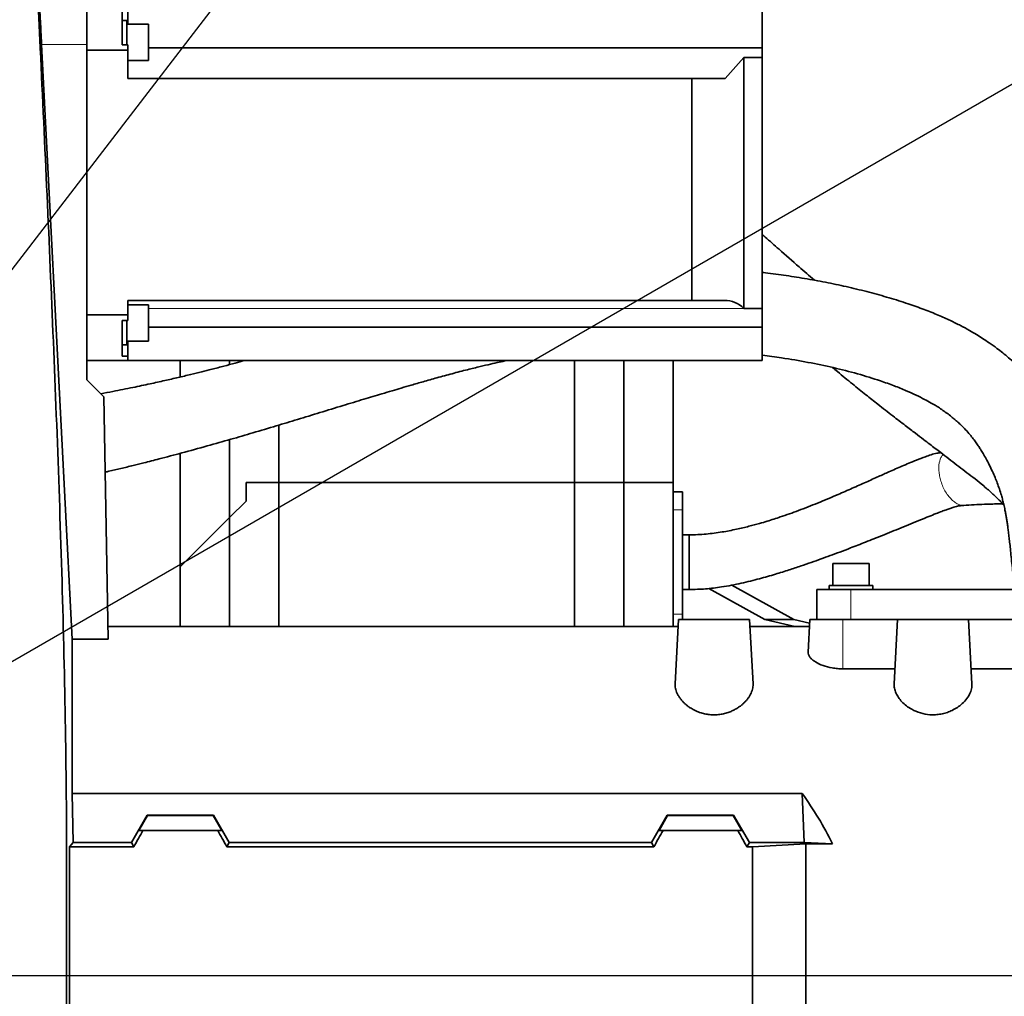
# Model space of a CAD drawing. Header units: millimetres. Extents: x 0 to 14900, y 0 to 10500.
# Tile 37 of 47: x 10831 to 11191, y 6633 to 6990. Entities that reach past the tile are written whole.
import ezdxf

# ---------------------------------------------------------------- set-up
doc = ezdxf.new("R2010")
doc.units = ezdxf.units.MM
doc.header["$LTSCALE"] = 25
doc.layers.add('THICK_LINE', color=7, linetype='Continuous')
doc.styles.add('SLDTEXTSTYLE0', font='TXT', dxfattribs={"width": 0.605})
doc.dimstyles.new('SLDDIMSTYLE2', dxfattribs={"dimtxt": 87.5, "dimasz": 87.5, "dimexe": 0, "dimexo": 0.0625, "dimgap": 21.875, "dimtad": 1, "dimdec": 4, "dimlfac": 25, "dimzin": 12, "dimdsep": 46, "dimtxsty": 'SLDTEXTSTYLE0', "dimsah": 1, "dimcen": 0.09, "dimadec": 1, "dimazin": 3, "dimtfac": 1, "dimtofl": 0, "dimtmove": 0, "dimatfit": 3, "dimfxl": 1, "dimfrac": 2, "dimtolj": 1, "dimtzin": 12, "dimarcsym": 0})
doc.dimstyles.new('SLDDIMSTYLE3', dxfattribs={"dimtxt": 87.5, "dimasz": 87.5, "dimexe": 0, "dimexo": 0.0625, "dimgap": 21.875, "dimtad": 1, "dimdec": 1, "dimrnd": 1e-09, "dimzin": 12, "dimdsep": 46, "dimtxsty": 'SLDTEXTSTYLE0', "dimsah": 1, "dimcen": 0, "dimadec": 0, "dimazin": 3, "dimtfac": 1, "dimtofl": 0, "dimtmove": 0, "dimatfit": 3, "dimfxl": 1, "dimfrac": 2, "dimtolj": 1, "dimtzin": 12, "dimarcsym": 0})

# ---------------------------------------------------------------- blocks, each defined once
blk = doc.blocks.new('_D_6')
at = {"layer": 'THICK_LINE'}
for p, q in [((7902.03, 7121.67), (7616.02, 7172.1)), ((13399.94, 6640.66), (13690.36, 6640.66))]:
    blk.add_line(p, q, dxfattribs=at)
blk.add_arc((10629.94, 6640.66), 3022.92, 0, 170, dxfattribs=at)
for points in [[(7652.95, 7165.58), (7681.67, 7249.18), (7657.11, 7253.87)], [(13652.86, 6640.66), (13664.1, 6728.33), (13639.1, 6727.97)]]:
    blk.add_solid(points, dxfattribs=at)
at = {"layer": 'THICK_LINE', "insert": (10779.39, 9775.28), "char_height": 87.5, "attachment_point": 1, "rotation": 355, "style": 'SLDTEXTSTYLE0'}
blk.add_mtext('170°', dxfattribs=at)
blk = doc.blocks.new('_D_7')
at = {"layer": 'THICK_LINE'}
for p, q in [((13399.94, 6640.66), (13690.36, 6640.66)), ((7902.03, 6159.65), (7616.02, 6109.22))]:
    blk.add_line(p, q, dxfattribs=at)
blk.add_arc((10629.94, 6640.66), 3022.92, 190, 0, dxfattribs=at)
for points in [[(13652.86, 6640.66), (13639.1, 6553.35), (13664.1, 6552.99)], [(7652.95, 6115.74), (7657.11, 6027.45), (7681.67, 6032.14)]]:
    blk.add_solid(points, dxfattribs=at)
at = {"layer": 'THICK_LINE', "insert": (10759.73, 3730.77), "char_height": 87.5, "attachment_point": 1, "rotation": 5, "style": 'SLDTEXTSTYLE0'}
blk.add_mtext('170°', dxfattribs=at)
blk = doc.blocks.new('_D_8')
at = {"layer": 'THICK_LINE'}
blk.add_line((12288.17, 8796.74), (10629.94, 6640.66), dxfattribs=at)
blk.add_solid([(12288.17, 8796.74), (12224.91, 8735.01), (12244.73, 8719.76)], dxfattribs=at)
at = {"layer": 'THICK_LINE', "insert": (11260.76, 7645.75), "char_height": 87.5, "attachment_point": 1, "rotation": 52.4365, "style": 'SLDTEXTSTYLE0'}
blk.add_mtext('R2720', dxfattribs=at)
blk = doc.blocks.new('_D_9')
at = {"layer": 'THICK_LINE'}
for q in [(11918.19, 7384.43), (10629.94, 6640.66)]:
    blk.add_line((11458.73, 7119.16), q, dxfattribs=at)
blk.add_solid([(11458.73, 7119.16), (11540.76, 7152.08), (11528.26, 7173.74)], dxfattribs=at)
at = {"layer": 'THICK_LINE', "insert": (11613.03, 7338.39), "char_height": 87.5, "attachment_point": 1, "rotation": 30, "style": 'SLDTEXTSTYLE0'}
blk.add_mtext('R957', dxfattribs=at)

msp = doc.modelspace()

# ---------------------------------------------------------------- linework, layer by layer
at = {"color": 7, "linetype": 'Continuous', "lineweight": 35}
for p, q in [((10855.6847626, 6980.6686535), (10855.6847626, 6997.7266063)), ((10868.6847626, 6993.6557585), (10868.6847626, 6980.6026189)), ((10870.6847626, 6988.1268479), (10870.6847626, 6993.6557585)), ((11102.4847626, 6995.2266063), (11102.4847626, 6979.4256584)), ((10870.2847626, 6989.4918479), (10868.6847626, 6989.4918479)), ((10870.2847626, 6980.6026189), (10870.2847626, 6989.4918479)), ((10878.2847626, 6988.1268479), (10870.2847626, 6988.1268479)), ((10878.2847626, 6988.1268479), (10878.2847626, 6974.8568479)), ((10839.2079105, 6980.6686535), (10850.3847626, 6763.5146204)), ((10855.6847626, 6858.2266063), (10855.6847626, 6980.6686535)), ((10868.6847626, 6980.6026189), (10870.6847626, 6980.6026189)), ((10870.6847626, 6978.5587902), (10870.6847626, 6980.6026189)), ((10878.2847626, 6979.4256584), (11102.4847626, 6979.4256584)), ((11102.4847626, 6975.9745532), (11102.4847626, 6979.4256584)), ((10855.6847626, 6978.5587902), (10870.6847626, 6978.5587902)), ((10870.6847626, 6978.5587902), (10870.6847626, 6968.2266063)), ((11095.7341948, 6975.9745532), (11088.9990073, 6968.2266063)), ((11095.7341948, 6884.3027563), (11095.7341948, 6975.9745532)), ((11095.7341948, 6975.9745532), (11102.4847626, 6975.9745532)), ((11102.4847626, 6975.9745532), (11102.4847626, 6884.3027563)), ((10870.6847626, 6974.8568479), (10878.2847626, 6974.8568479)), ((10870.6847626, 6968.2266063), (11076.7341948, 6968.2266063)), ((11076.7341948, 6887.2266063), (11076.7341948, 6968.2266063)), ((11076.7341948, 6968.2266063), (11088.9990073, 6968.2266063)), ((10870.6847626, 6887.2266063), (11076.7341948, 6887.2266063)), ((10870.6847626, 6887.2266063), (10870.6847626, 6881.8944224)), ((10878.2847626, 6885.5963647), (10870.6847626, 6885.5963647)), ((10878.2847626, 6885.5963647), (10878.2847626, 6883.6530182)), ((11088.6681981, 6887.2266063), (11076.7341948, 6887.2266063)), ((10870.6847626, 6881.8944224), (10855.6847626, 6881.8944224)), ((10870.6847626, 6879.8505937), (10870.6847626, 6881.8944224)), ((10878.2847626, 6883.6530182), (10878.2847626, 6872.3263647)), ((11095.7341948, 6884.3027563), (11095.7436644, 6884.293273)), ((11095.7341948, 6884.3027563), (11102.4847626, 6884.3027563)), ((11102.4847626, 6884.3027563), (11102.4847626, 6877.4914188)), ((10868.6847626, 6879.8505937), (10868.6847626, 6866.797454)), ((10868.6847626, 6879.8505937), (10870.6847626, 6879.8505937)), ((10870.2847626, 6870.9613647), (10870.2847626, 6879.8505937)), ((11102.4847626, 6877.4914188), (10878.2847626, 6877.4914188)), ((11102.4847626, 6877.4914188), (11102.4847626, 6865.2266063)), ((10868.6847626, 6870.9613647), (10870.2847626, 6870.9613647)), ((10870.2847626, 6872.3263647), (10878.2847626, 6872.3263647)), ((10870.6847626, 6866.797454), (10870.6847626, 6872.3263647)), ((10855.6847626, 6865.2266063), (10870.6847626, 6865.2266063)), ((10868.6847626, 6866.797454), (10870.6847626, 6866.797454)), ((10870.6847626, 6865.2266063), (10870.6847626, 6866.797454)), ((10870.6847626, 6865.2266063), (11102.4847626, 6865.2266063)), ((10889.8847626, 6859.2345085), (10889.8847626, 6865.2266063)), ((10907.8847626, 6863.7625138), (10907.8847626, 6865.2266063)), ((11033.8847626, 6820.6600043), (11033.8847626, 6865.2266063)), ((11051.8847626, 6820.6600043), (11051.8847626, 6865.2266063)), ((11069.8847626, 6820.6600043), (11069.8847626, 6865.2266063)), ((10861.9287331, 6851.9826358), (10855.6847626, 6858.2266063)), ((10861.9287331, 6851.9826358), (10863.472948, 6763.5146204)), ((10925.8847626, 6820.6600043), (10925.8847626, 6841.6643135)), ((10907.8847626, 6807.9094365), (10907.8847626, 6836.3582382)), ((10889.8847626, 6789.9094365), (10889.8847626, 6831.3498086)), ((10913.8847626, 6813.9094365), (10913.8847626, 6820.6600043)), ((10913.8847626, 6820.6600043), (10925.8847626, 6820.6600043)), ((10925.8847626, 6820.6600043), (11033.8847626, 6820.6600043)), ((10925.8847626, 6768.1600043), (10925.8847626, 6820.6600043)), ((11033.8847626, 6768.1600043), (11033.8847626, 6820.6600043)), ((11033.8847626, 6820.6600043), (11051.8847626, 6820.6600043)), ((11051.8847626, 6820.6600043), (11051.8847626, 6768.1600043)), ((11051.8847626, 6820.6600043), (11069.8847626, 6820.6600043)), ((11069.8847626, 6768.1600043), (11069.8847626, 6820.6600043)), ((11073.3847626, 6817.2864518), (11069.8847626, 6817.2864518)), ((11073.3847626, 6817.2864518), (11073.3847626, 6810.6677261)), ((10907.8847626, 6807.9094365), (10913.8847626, 6813.9094365)), ((11073.3847626, 6810.6677261), (11073.3847626, 6772.6522826)), ((10907.8847626, 6807.9094365), (10889.8847626, 6789.9094365)), ((10907.8847626, 6768.1600043), (10907.8847626, 6807.9094365)), ((10889.8847626, 6789.9094365), (10889.8847626, 6768.1600043)), ((11128.2497626, 6791.0600043), (11128.2497626, 6783.0600043)), ((11128.2497626, 6791.0600043), (11141.5197626, 6791.0600043)), ((11141.5197626, 6783.0600043), (11141.5197626, 6791.0600043)), ((11103.4484049, 6770.6600043), (11082.9687216, 6782.0001785)), ((11113.9903732, 6770.6600043), (11091.3412815, 6783.263876)), ((11122.3847626, 6770.6600043), (11122.3847626, 6781.6600043)), ((11134.8847626, 6781.6600043), (11122.3847626, 6781.6600043)), ((11126.8847626, 6783.0600043), (11126.8847626, 6781.6600043)), ((11142.8847626, 6783.0600043), (11126.8847626, 6783.0600043)), ((11194.6640472, 6781.6600043), (11134.8847626, 6781.6600043)), ((11142.8847626, 6781.6600043), (11142.8847626, 6783.0600043)), ((11071.8847626, 6770.6600043), (11070.65652, 6747.2237389)), ((11071.8847626, 6770.6600043), (11097.8847626, 6770.6600043)), ((11073.3847626, 6772.6522826), (11073.3847626, 6770.6600043)), ((11099.1129761, 6747.2242935), (11097.8847626, 6770.6600043)), ((11114.428605, 6768.1600043), (11103.4484049, 6770.6600043)), ((11103.4484049, 6770.6600043), (11113.9903732, 6770.6600043)), ((11119.8133565, 6769.2974957), (11113.9903732, 6770.6600043)), ((11119.2621394, 6758.7796471), (11119.8847626, 6770.6600043)), ((11119.8847626, 6770.6600043), (11131.8847626, 6770.6600043)), ((11131.8847626, 6770.6600043), (11151.8847626, 6770.6600043)), ((11150.6566234, 6747.2257118), (11151.8847626, 6770.6600043)), ((11151.8847626, 6770.6600043), (11177.8847626, 6770.6600043)), ((11179.1129018, 6747.2257118), (11177.8847626, 6770.6600043)), ((11177.8847626, 6770.6600043), (11195.9333218, 6770.6600043)), ((11071.7537431, 6768.1600043), (10863.3918625, 6768.1600043)), ((11119.7537431, 6768.1600043), (11098.015782, 6768.1600043)), ((10850.3847626, 6707.0994922), (10850.3847626, 6763.5146204)), ((10863.472948, 6763.5146204), (10850.3847626, 6763.5146204)), ((11150.9409792, 6752.6515454), (11131.8847626, 6752.6515454)), ((11198.7302414, 6752.6515454), (11178.8285459, 6752.6515454)), ((10850.7919432, 6689.2088684), (10850.3847626, 6707.0994922)), ((10850.3847626, 6707.0994922), (11117.0757503, 6707.0994922)), ((11117.8203036, 6689.2088684), (11117.0757503, 6707.0994922)), ((10871.9905255, 6689.2088684), (10877.7534426, 6699.2272032)), ((10874.7754666, 6693.6600043), (10877.8715665, 6699.0226066)), ((10877.7534426, 6699.2272032), (10877.8715665, 6699.0226066)), ((10902.0160826, 6699.2272032), (10877.7534426, 6699.2272032)), ((10901.8979587, 6699.0226066), (10877.8715665, 6699.0226066)), ((10902.0160826, 6699.2272032), (10901.8979587, 6699.0226066)), ((10901.8979587, 6699.0226066), (10904.9940585, 6693.6600043)), ((10907.7789997, 6689.2088684), (10902.0160826, 6699.2272032)), ((11061.9905255, 6689.2088684), (11067.7534426, 6699.2272032)), ((11067.8715665, 6699.0226066), (11064.7754666, 6693.6600043)), ((11067.7534426, 6699.2272032), (11067.8715665, 6699.0226066)), ((11092.0160826, 6699.2272032), (11067.7534426, 6699.2272032)), ((11091.8979587, 6699.0226066), (11067.8715665, 6699.0226066)), ((11091.8979587, 6699.0226066), (11092.0160826, 6699.2272032)), ((11094.9940585, 6693.6600043), (11091.8979587, 6699.0226066)), ((11097.7789997, 6689.2088684), (11092.0160826, 6699.2272032)), ((10874.7754666, 6693.6600043), (10876.2346774, 6693.6600043)), ((10903.5348478, 6693.6600043), (10876.2346774, 6693.6600043)), ((10903.5348478, 6693.6600043), (10904.9940585, 6693.6600043)), ((11066.2346774, 6693.6600043), (11064.7754666, 6693.6600043)), ((11093.5348478, 6693.6600043), (11066.2346774, 6693.6600043)), ((11094.9940585, 6693.6600043), (11093.5348478, 6693.6600043)), ((10849.3628109, 6687.6448589), (10850.7919432, 6689.2088684)), ((10849.3628109, 6687.6448589), (10849.3628109, 6640.6600043)), ((10849.3628109, 6687.6448589), (10872.8935068, 6687.6448589)), ((10850.7919432, 6689.2088684), (10871.9905255, 6689.2088684)), ((10872.8935068, 6687.6448589), (10871.9905255, 6689.2088684)), ((10906.8760183, 6687.6448589), (10907.7789997, 6689.2088684)), ((11062.8935068, 6687.6448589), (10906.8760183, 6687.6448589)), ((11061.9905255, 6689.2088684), (10907.7789997, 6689.2088684)), ((11062.8935068, 6687.6448589), (11061.9905255, 6689.2088684)), ((11096.8760183, 6687.6448589), (11097.7789997, 6689.2088684)), ((11098.8847626, 6687.6448589), (11096.8760183, 6687.6448589)), ((11117.8203036, 6689.2088684), (11097.7789997, 6689.2088684)), ((11098.8847626, 6687.6448589), (11118.3847626, 6688.7563518)), ((11098.8847626, 6640.6600043), (11098.8847626, 6687.6448589)), ((11117.8203036, 6689.2088684), (11128.1105381, 6688.7563518)), ((11118.3847626, 6640.6600043), (11118.3847626, 6688.7563518)), ((11118.3847626, 6688.7563518), (11128.1105381, 6688.7563518)), ((10849.3628109, 6640.6600043), (10849.3628109, 6593.6751498)), ((11098.8847626, 6593.6751498), (11098.8847626, 6640.6600043)), ((11118.3847626, 6592.5636569), (11118.3847626, 6640.6600043))]:
    msp.add_line(p, q, dxfattribs=at)
at = {"color": 8, "linetype": 'Continuous', "lineweight": 18}
for p, q in [((10839.2079105, 6980.6686535), (10855.6847626, 6980.6686535)), ((11095.7436644, 6884.293273), (10878.2847626, 6884.293273)), ((11073.3847626, 6810.6677261), (11069.8847626, 6810.6677261)), ((11134.8847626, 6770.6600043), (11134.8847626, 6781.6600043)), ((11073.3847626, 6772.6522826), (11069.8847626, 6772.6522826)), ((11131.8847626, 6752.6515454), (11131.8847626, 6770.6600043)), ((10849.3628109, 6640.6600043), (10848.3539304, 6640.6600043)), ((10849.3628109, 6640.6600043), (11098.8847626, 6640.6600043)), ((11118.3847626, 6640.6600043), (11098.8847626, 6640.6600043)), ((11193.5120208, 6640.6600043), (11118.3847626, 6640.6600043))]:
    msp.add_line(p, q, dxfattribs=at)
at = {"color": 7, "linetype": 'Continuous', "lineweight": 35}
msp.add_arc((11088.6681981, 6877.2266063), 10, 44.964349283, 90, dxfattribs=at)
for centre, major_axis, ratio, start_param, end_param in [((10987.3877442, 6640.6600043), (151.9485831, 0), 0.8390996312, 0.3867994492, 0.5481322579), ((10837.3376745, 6640.6600043), (85.07475, 146.9493494), 0.0453552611, 5.0639744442, 5.1074921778), ((10942.4318507, 6640.6600043), (-85.07475, 146.9493494), 0.0453552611, 1.1756931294, 1.219210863), ((11027.3376745, 6640.6600043), (85.07475, 146.9493494), 0.0453552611, 5.0639744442, 5.1074921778), ((11132.4318507, 6640.6600043), (-85.07475, 146.9493494), 0.0453552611, 1.1756931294, 1.219210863)]:
    msp.add_ellipse(centre, major_axis=major_axis, ratio=ratio, start_param=start_param, end_param=end_param, dxfattribs=at)
for points, knots in [([(10848.3539304, 6640.6600043), (10848.3539342, 6643.8657884), (10848.3539416, 6650.2881657), (10848.3540754, 6661.2614954), (10848.3536613, 6673.5452239), (10848.3555602, 6691.449835), (10848.1295086, 6722.9013371), (10847.2433683, 6767.8078126), (10845.5241957, 6821.6944114), (10842.7052031, 6893.2875992), (10840.2130647, 6947.6832603), (10838.420287, 6985.2430674), (10838.2504011, 6988.8736138), (10838.0574785, 6993.1787573), (10837.8958318, 6997.0180416), (10837.7686238, 7000.2183945), (10837.6710055, 7002.8549451), (10837.5934523, 7005.2681238), (10837.557926, 7006.828819), (10837.5576212, 7007.6461841), (10837.6072253, 7007.6680184), (10837.6854933, 7007.6541353), (10837.8132702, 7007.6628049), (10837.7728731, 7007.6608687), (10837.7472709, 7007.6596417)], [0, 0, 0, 0, 0.0212353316, 0.042542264, 0.0729431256, 0.103505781, 0.1646868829, 0.287067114, 0.4094941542, 0.5319293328, 0.7749297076, 0.781146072, 0.7873767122, 0.8000899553, 0.8125781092, 0.8188013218, 0.8297994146, 0.8407938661, 0.8521073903, 0.8617729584, 0.8716334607, 0.8915018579, 0.9312379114, 1, 1, 1, 1]), ([(10838.3520333, 6997.7266063), (10838.3537259, 6997.6786258), (10838.3571601, 6997.581273), (10838.3941207, 6996.7980147), (10838.4540493, 6995.5587798), (10838.536691, 6993.8747727), (10838.6408836, 6991.7756396), (10838.7623228, 6989.3543821), (10838.9001297, 6986.6361822), (10839.049154, 6983.7254297), (10839.1550677, 6981.686115), (10839.2079105, 6980.6686535)], [0, 0, 0, 0, 0.1093269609, 0.2218255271, 0.331155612, 0.4436532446, 0.5530419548, 0.6655957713, 0.7751129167, 0.8877986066, 1, 1, 1, 1]), ([(11121.5331724, 6894.5702694), (11119.6639325, 6896.19468), (11115.3820982, 6899.9156882), (11109.3700671, 6905.2125723), (11104.879629, 6909.1878833), (11102.8487396, 6910.9999006), (11102.4847626, 6911.3246513)], [0, 0, 0, 0, 0.2954886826, 0.6768705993, 0.9420885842, 1, 1, 1, 1]), ([(11217.9336087, 6825.625892), (11217.9098232, 6825.7141211), (11217.6303493, 6826.7507884), (11217.0252362, 6828.7951436), (11216.1219831, 6831.6307855), (11215.1527807, 6834.3577318), (11214.1949121, 6836.7957174), (11213.2547982, 6838.9803094), (11212.3209115, 6840.9888231), (11211.3195637, 6842.9887438), (11209.6976758, 6845.9890546), (11207.2927743, 6849.9106405), (11203.9273822, 6854.5441708), (11200.2954603, 6858.825287), (11196.513811, 6862.7099819), (11192.5413021, 6866.3079824), (11188.8130738, 6869.287912), (11185.5794719, 6871.6186075), (11183.0746974, 6873.2950626), (11180.6446733, 6874.8197421), (11178.0111718, 6876.3664445), (11174.8568842, 6878.0769717), (11171.0938498, 6879.9360289), (11166.6607828, 6881.9148413), (11161.5326417, 6883.9630193), (11155.5579117, 6886.088721), (11148.8689756, 6888.1980471), (11141.6131865, 6890.214185), (11134.1449906, 6892.0418386), (11126.5466165, 6893.6702803), (11118.8986257, 6895.0990756), (11111.2616464, 6896.3020412), (11105.8044042, 6897.0634104), (11102.8679532, 6897.3790448), (11102.4847626, 6897.4202333)], [0, 0, 0, 0, 0.0024371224, 0.0286354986, 0.0560089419, 0.080309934, 0.1034560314, 0.122819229, 0.1403085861, 0.1590458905, 0.179085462, 0.2257165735, 0.2715112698, 0.3151835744, 0.3561717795, 0.3963789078, 0.4365229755, 0.4613721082, 0.482246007, 0.5004569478, 0.5218588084, 0.5471737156, 0.5758580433, 0.6083272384, 0.6445664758, 0.6832355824, 0.7274863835, 0.7719775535, 0.816599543, 0.8611963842, 0.9055805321, 0.949650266, 0.9934296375, 1, 1, 1, 1]), ([(11102.4847626, 6867.2042588), (11104.8635666, 6866.8864164), (11110.6054633, 6866.1192165), (11119.2845401, 6864.6243938), (11128.5144801, 6862.7022927), (11137.3342297, 6860.462661), (11144.6716312, 6858.2108764), (11150.5566632, 6856.0952868), (11154.9323289, 6854.3308021), (11158.6486467, 6852.6596032), (11161.6937548, 6851.1414365), (11164.1051846, 6849.8177459), (11166.0271852, 6848.6734387), (11167.7296768, 6847.5874994), (11169.4920073, 6846.377941), (11171.1227727, 6845.1548027), (11172.5256994, 6844.0145395), (11173.7306998, 6842.9712421), (11175.0247344, 6841.7714878), (11176.4766737, 6840.3078807), (11177.9303506, 6838.6918427), (11179.2537881, 6837.0717332), (11180.3822663, 6835.5704275), (11181.3559886, 6834.1781083), (11182.2915034, 6832.7503165), (11183.2617851, 6831.1676924), (11184.3251318, 6829.297402), (11185.4662794, 6827.1127011), (11186.5508909, 6824.8361923), (11187.5216182, 6822.6034783), (11188.3670996, 6820.4819011), (11189.1464179, 6818.317304), (11189.8052416, 6816.234103), (11190.3200384, 6814.3874192), (11190.7739931, 6812.5599826), (11191.1528539, 6810.8122878), (11191.456796, 6809.2203268), (11191.7028422, 6807.79812), (11191.9331214, 6806.3384001), (11192.1558773, 6804.7850947), (11192.3886597, 6803.016356), (11192.6225329, 6801.0938828), (11192.8856833, 6798.8023424), (11193.1577319, 6796.3150987), (11193.4582081, 6793.4637211), (11193.7842161, 6790.2870543), (11194.1291022, 6786.8828796), (11194.4815834, 6783.3981239), (11195.0003874, 6778.4018818), (11195.7266516, 6771.8189692), (11196.9821797, 6762.980896), (11198.6334228, 6753.3022535), (11200.0035927, 6745.0822827), (11200.804621, 6738.966011), (11201.1820892, 6735.4162776), (11201.4566267, 6732.1475364), (11201.6462181, 6729.3729399), (11201.7680602, 6727.1993508), (11201.8468106, 6725.5131092), (11201.9063756, 6724.01034), (11201.9611742, 6722.2717829), (11202.0049041, 6720.4621798), (11202.0138034, 6719.184989), (11202.0174521, 6718.6613454)], [0, 0, 0, 0, 0.0248625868, 0.0600126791, 0.0954832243, 0.1309952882, 0.1662215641, 0.1879591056, 0.2079133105, 0.2254308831, 0.2405780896, 0.2534200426, 0.2638476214, 0.273379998, 0.2852395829, 0.2991218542, 0.3084460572, 0.3173017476, 0.3282536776, 0.3416248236, 0.3570756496, 0.3713829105, 0.3837906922, 0.3952105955, 0.4058673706, 0.4184272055, 0.4329448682, 0.449088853, 0.4670744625, 0.483085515, 0.4975743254, 0.5132624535, 0.5296583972, 0.5418669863, 0.553486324, 0.567025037, 0.5773902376, 0.5858426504, 0.5949949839, 0.6048979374, 0.614393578, 0.627119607, 0.6389867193, 0.6527863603, 0.6685047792, 0.6860638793, 0.7050516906, 0.7242345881, 0.743434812, 0.7867329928, 0.8290120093, 0.8717513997, 0.9154426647, 0.9302112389, 0.9444530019, 0.9564159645, 0.966101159, 0.9734619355, 0.9784063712, 0.9827997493, 0.9880700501, 0.9951087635, 1, 1, 1, 1]), ([(10913.206343, 6865.2266063), (10912.1259003, 6864.9232296), (10909.6582631, 6864.2303435), (10905.7221025, 6863.1753065), (10901.6296788, 6862.1089693), (10897.581156, 6861.0877941), (10893.4916872, 6860.085346), (10888.9941029, 6859.0171333), (10884.0625017, 6857.8855987), (10878.5461236, 6856.6661626), (10872.2447897, 6855.334897), (10866.2424784, 6854.1163616), (10862.3015557, 6853.3798505), (10860.8102294, 6853.1011395)], [0, 0, 0, 0, 0.06282516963, 0.14348723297, 0.22787810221, 0.29925895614, 0.37739895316, 0.46372819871, 0.55795112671, 0.66008955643, 0.77860844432, 0.91622087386, 1, 1, 1, 1]), ([(10862.4090865, 6824.4632039), (10862.8741678, 6824.5710481), (10864.7919301, 6825.0157436), (10868.1903682, 6825.8290494), (10872.4329906, 6826.8572846), (10877.1154571, 6828.0197052), (10883.0597283, 6829.5355654), (10890.7794746, 6831.5722294), (10899.5127283, 6833.9687265), (10908.1841619, 6836.431808), (10916.5855988, 6838.8829894), (10924.702991, 6841.3017137), (10932.8600873, 6843.7683247), (10940.9931918, 6846.2497624), (10949.0703975, 6848.7214603), (10956.6083764, 6851.018813), (10962.5838437, 6852.8225018), (10967.1329922, 6854.1801242), (10970.7141213, 6855.2384203), (10974.4934194, 6856.3424651), (10978.825803, 6857.5881707), (10983.8017381, 6858.986852), (10989.1954632, 6860.4553048), (10994.483741, 6861.8342563), (10999.1699923, 6862.9977194), (11003.042608, 6863.9102781), (11006.2483107, 6864.6362768), (11008.1789397, 6865.0410356), (11009.0640793, 6865.2266063)], [0, 0, 0, 0, 0.0091432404, 0.0377021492, 0.0668742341, 0.0926442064, 0.1299098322, 0.1850022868, 0.2474432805, 0.3059259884, 0.3609657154, 0.4192956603, 0.4727790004, 0.5292691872, 0.5875993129, 0.640289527, 0.6857099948, 0.7116385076, 0.73474262, 0.7600650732, 0.7902609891, 0.8249249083, 0.8635440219, 0.9021460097, 0.9341736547, 0.9600237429, 0.9816720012, 1, 1, 1, 1]), ([(11128.1245712, 6862.716548), (11128.7383372, 6862.2038512), (11131.2429931, 6860.1116384), (11135.3319065, 6856.7685279), (11140.2565402, 6852.7981086), (11145.2010265, 6848.8804121), (11150.022971, 6845.1239203), (11154.5690536, 6841.6361937), (11158.2958087, 6838.7989489), (11161.2705353, 6836.5396452), (11163.6805149, 6834.7070401), (11165.7557053, 6833.1229313), (11168.098719, 6831.3270449), (11170.7449624, 6829.2939645), (11173.6907507, 6827.0325926), (11176.6073115, 6824.7975602), (11179.571248, 6822.5242381), (11182.1949811, 6820.4462989), (11184.283518, 6818.6944456), (11185.8058558, 6817.34816), (11187.0396837, 6816.2063197), (11188.1014202, 6815.1900276), (11189.1079114, 6814.1979442), (11190.0183294, 6813.2814291), (11190.5593158, 6812.7145166), (11190.7793299, 6812.4839585)], [0, 0, 0, 0, 0.01822336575, 0.07436590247, 0.12691201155, 0.17600786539, 0.24024180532, 0.2973796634, 0.34704458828, 0.38883710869, 0.42247888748, 0.45340334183, 0.48508689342, 0.53634552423, 0.58959368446, 0.64544486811, 0.70441198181, 0.76769922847, 0.81222387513, 0.85298616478, 0.88677367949, 0.91683583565, 0.94743763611, 0.97862337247, 1, 1, 1, 1]), ([(11167.7421868, 6831.5998185), (11167.2469246, 6831.5340008), (11165.3064101, 6831.2761167), (11162.4306904, 6830.2258316), (11158.9556314, 6828.9450617), (11156.1252719, 6827.7798162), (11153.570734, 6826.6951319), (11151.1669672, 6825.647454), (11148.3045707, 6824.3808943), (11144.7354913, 6822.7813892), (11140.2679882, 6820.7702676), (11135.3662903, 6818.5798195), (11129.4839817, 6816.0042026), (11122.9884402, 6813.2689419), (11115.9497973, 6810.5058718), (11110.5647999, 6808.5810221), (11106.7260312, 6807.3191129), (11104.1658196, 6806.5180278), (11101.1683142, 6805.6354544), (11097.4443746, 6804.6297756), (11092.9362567, 6803.5627625), (11087.7472736, 6802.5631493), (11082.9684507, 6801.9339973), (11078.9142441, 6801.6303209), (11076.8420417, 6801.5995289), (11075.797565, 6801.5840085)], [0, 0, 0, 0, 0.0173560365, 0.0680036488, 0.1074793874, 0.1418652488, 0.1716489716, 0.2004363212, 0.2293565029, 0.2751902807, 0.3285548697, 0.3886606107, 0.4486843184, 0.5345544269, 0.6121682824, 0.6836076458, 0.7088112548, 0.7331697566, 0.762889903, 0.8009155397, 0.8456215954, 0.8949226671, 0.946694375, 0.9731317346, 1, 1, 1, 1]), ([(11075.797565, 6781.5966909), (11077.7946899, 6781.65001), (11081.7962414, 6781.7568432), (11088.2128908, 6782.5851019), (11094.8028174, 6783.8500727), (11101.3291215, 6785.4769244), (11107.1037225, 6787.1335917), (11112.1434935, 6788.7130654), (11116.4808804, 6790.152935), (11120.357182, 6791.4922683), (11123.8937877, 6792.7517049), (11127.371831, 6794.0204169), (11130.9559923, 6795.3553922), (11135.2701011, 6796.9940602), (11140.5022535, 6799.0244098), (11146.6983307, 6801.483956), (11153.3684376, 6804.1888698), (11159.0081033, 6806.506315), (11163.2465119, 6808.2341866), (11165.8558127, 6809.2830108), (11167.9785201, 6810.1135143), (11169.6940908, 6810.757522), (11171.1801459, 6811.283349), (11172.3936418, 6811.6758814), (11173.6180839, 6812.0191707), (11174.9568618, 6812.29013), (11175.7325739, 6812.3344335), (11176.1701401, 6812.3594245)], [0, 0, 0, 0, 0.0458556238, 0.0918789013, 0.1517654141, 0.2092578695, 0.2617149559, 0.3074945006, 0.3482694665, 0.3837451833, 0.4181125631, 0.450149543, 0.4849207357, 0.5233899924, 0.5788264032, 0.6430571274, 0.7155486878, 0.7909761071, 0.825253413, 0.8539817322, 0.8778747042, 0.8976700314, 0.9146035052, 0.9334759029, 0.9484905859, 0.9709443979, 1, 1, 1, 1]), ([(11176.0973138, 6812.3516596), (11177.3671586, 6812.4282503), (11179.9914698, 6812.5865357), (11183.4955596, 6812.7475475), (11186.5532801, 6812.8502053), (11188.7750395, 6812.8959278), (11189.9527966, 6812.9037748), (11190.3737553, 6812.9065795)], [0, 0, 0, 0, 0.2413757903, 0.4988366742, 0.7186312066, 0.8994320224, 1, 1, 1, 1]), ([(11075.7977547, 6801.5898454), (11075.3543234, 6801.5925724), (11074.5491822, 6801.5975237), (11073.745826, 6801.6060947), (11073.3849181, 6801.6099453)], [0, 0, 0, 0, 0.5507497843, 1, 1, 1, 1]), ([(11075.797565, 6789.0844934), (11075.797565, 6789.7261756), (11075.797565, 6791.0102674), (11075.797565, 6792.9839443), (11075.797565, 6794.8986142), (11075.797565, 6796.6892915), (11075.797565, 6798.2799832), (11075.797565, 6799.6101786), (11075.797565, 6800.6504467), (11075.797565, 6801.316628), (11075.797565, 6801.609853), (11075.797565, 6801.5569611), (11075.797565, 6801.545223)], [0, 0, 0, 0, 0.1074778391, 0.2150775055, 0.3226581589, 0.4303257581, 0.5378586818, 0.6453966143, 0.7530814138, 0.8610763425, 0.9691691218, 1, 1, 1, 1]), ([(11075.797565, 6781.6354527), (11075.797565, 6781.6399161), (11075.797565, 6781.6506546), (11075.797565, 6782.1015523), (11075.797565, 6782.9157793), (11075.797565, 6784.0860972), (11075.797565, 6785.5358391), (11075.797565, 6787.2144272), (11075.797565, 6788.4611188), (11075.797565, 6789.0844934)], [0, 0, 0, 0, 0.1060145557, 0.2550571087, 0.404234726, 0.5535029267, 0.7021964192, 0.8510913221, 1, 1, 1, 1]), ([(11073.3844616, 6781.6102972), (11073.6883627, 6781.6071257), (11074.4917454, 6781.5987415), (11075.296831, 6781.5938709), (11075.7973714, 6781.5908427)], [0, 0, 0, 0, 0.3782768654, 1, 1, 1, 1]), ([(11131.8847626, 6752.6515454), (11131.2373661, 6752.6678665), (11129.9424165, 6752.7005127), (11127.4391861, 6753.0290459), (11124.5167725, 6753.7989105), (11122.1599898, 6754.9498065), (11120.703792, 6756.034097), (11119.8585519, 6756.9408016), (11119.3275721, 6757.8695529), (11119.2839497, 6758.4762916), (11119.2621394, 6758.7796471)], [0, 0, 0, 0, 0.0916822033, 0.1833866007, 0.3657110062, 0.5587393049, 0.6668537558, 0.7749895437, 0.8874999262, 1, 1, 1, 1]), ([(11070.6706718, 6747.2229973), (11070.6607081, 6747.0854348), (11070.6305366, 6746.6688714), (11070.7021671, 6745.9531227), (11070.8829831, 6745.0550679), (11071.199644, 6744.1173754), (11071.657817, 6743.1442457), (11072.2543138, 6742.1683287), (11072.9476793, 6741.2576541), (11073.7114859, 6740.420965), (11074.5231811, 6739.660947), (11075.4397937, 6738.927952), (11076.627724, 6738.1225371), (11078.1593985, 6737.2921217), (11079.9868601, 6736.5807564), (11081.8658804, 6736.1031487), (11083.714865, 6735.8555277), (11085.6131336, 6735.8287675), (11087.4508569, 6736.0234771), (11089.1913229, 6736.4123316), (11090.711774, 6736.9282084), (11092.0538518, 6737.5312832), (11093.3084746, 6738.2289148), (11094.4474104, 6739.0087426), (11095.4669618, 6739.8527923), (11096.3188276, 6740.68814), (11097.0676717, 6741.5621533), (11097.7029113, 6742.4570817), (11098.225425, 6743.3665798), (11098.6318845, 6744.2813459), (11098.927159, 6745.2050544), (11099.0915971, 6746.1463476), (11099.1523259, 6746.8232724), (11099.1092631, 6747.1820221), (11099.1042439, 6747.2238359)], [0, 0, 0, 0, 0.0145178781, 0.043962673, 0.0737379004, 0.1063158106, 0.1391024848, 0.1725562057, 0.2062477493, 0.2340323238, 0.2621561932, 0.2904619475, 0.3191639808, 0.3619405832, 0.405326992, 0.4412455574, 0.4777216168, 0.5137053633, 0.5503361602, 0.5846293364, 0.6193729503, 0.6487797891, 0.6785374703, 0.714729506, 0.7448608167, 0.7754390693, 0.806228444, 0.8374396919, 0.8680888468, 0.899097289, 0.9302855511, 0.9618447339, 0.9955528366, 1, 1, 1, 1]), ([(11179.1129018, 6747.2257118), (11179.0899858, 6746.5875324), (11179.0441492, 6745.3110457), (11178.2697542, 6743.3220915), (11176.9794841, 6741.344415), (11175.2920544, 6739.6336987), (11173.4007872, 6738.2574169), (11171.5832601, 6737.276806), (11169.6865249, 6736.5538973), (11167.7863687, 6736.0736053), (11165.7786559, 6735.8345814), (11163.2117775, 6735.8496041), (11160.1480253, 6736.4360649), (11157.2828317, 6737.6810952), (11155.0955054, 6739.1377616), (11153.4688395, 6740.6141445), (11152.1944569, 6742.1931326), (11151.2715789, 6743.8528111), (11150.6985408, 6745.5499344), (11150.6705951, 6746.6671504), (11150.6566234, 6747.2257118)], [0, 0, 0, 0, 0.06624664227, 0.13250658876, 0.200790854, 0.26901359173, 0.31754890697, 0.36602952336, 0.40495929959, 0.44385290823, 0.48301583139, 0.52216736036, 0.59141926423, 0.66382420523, 0.71829584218, 0.77283006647, 0.82830324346, 0.88379345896, 0.941901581, 1, 1, 1, 1]), ([(10848.3539685, 6474.4101452), (10848.3539508, 6474.5196287), (10848.3539151, 6474.7393568), (10848.354009, 6476.5385033), (10848.3539479, 6478.9529577), (10848.3539319, 6481.5091285), (10848.3539797, 6484.4117923), (10848.35399, 6488.7009833), (10848.353908, 6494.9112116), (10848.3539891, 6501.0045568), (10848.3539805, 6506.434852), (10848.3539337, 6512.1147432), (10848.3539542, 6519.7345519), (10848.3540044, 6529.7368374), (10848.3539195, 6538.8111132), (10848.3539548, 6546.5148213), (10848.3539946, 6554.335338), (10848.3539506, 6564.4208826), (10848.353933, 6577.0704277), (10848.3540003, 6588.0916389), (10848.353968, 6597.1855953), (10848.3539295, 6604.7603111), (10848.3539535, 6613.0864132), (10848.3539897, 6622.1863366), (10848.3539639, 6631.3898373), (10848.3539416, 6637.5667548), (10848.3539304, 6640.6600043)], [0, 0, 0, 0, 0.0527172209, 0.1058009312, 0.1600380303, 0.1873370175, 0.2146865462, 0.2674035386, 0.3204855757, 0.3747211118, 0.4020190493, 0.4293671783, 0.4821277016, 0.5352553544, 0.5895395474, 0.6168628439, 0.6442366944, 0.6969575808, 0.7500441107, 0.8042843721, 0.8315845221, 0.8589349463, 0.8939310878, 0.9290336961, 0.9644618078, 1, 1, 1, 1])]:
    msp.add_open_spline(points, degree=3, knots=knots, dxfattribs=at)
at = {"color": 8, "linetype": 'Continuous', "lineweight": 18}
for points, knots in [([(11168.5941386, 6830.9456895), (11168.544161, 6830.9028568), (11168.215504, 6830.6211851), (11167.5690548, 6829.4765765), (11167.0452653, 6827.6609917), (11166.9774071, 6825.4274312), (11167.146711, 6823.5967724), (11167.5683511, 6821.6423073), (11168.2521518, 6819.6426307), (11169.1792685, 6817.66355), (11169.9725045, 6816.510515), (11170.3698042, 6815.9330067)], [0, 0, 0, 0, 0.0195281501, 0.1284189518, 0.3457503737, 0.4547907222, 0.5636482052, 0.6727319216, 0.7818912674, 0.890758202, 1, 1, 1, 1]), ([(11170.3698042, 6815.9330067), (11170.7969028, 6815.4137871), (11171.6499235, 6814.3767783), (11173.0279995, 6813.2817874), (11174.3652442, 6812.6029849), (11175.4044734, 6812.3205991), (11175.937244, 6812.3818279), (11176.094156, 6812.399861)], [0, 0, 0, 0, 0.2263327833, 0.4520420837, 0.6777103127, 0.905079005, 1, 1, 1, 1]), ([(10812.0265242, 6640.6600043), (10813.3387932, 6640.6599874), (10815.9363143, 6640.659954), (10819.7507872, 6640.6599015), (10823.4518917, 6640.6599122), (10827.036096, 6640.6599736), (10832.601033, 6640.6600322), (10839.849876, 6640.6599634), (10845.5905074, 6640.659991), (10848.3539304, 6640.6600043)], [0, 0, 0, 0, 0.10272611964, 0.20333733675, 0.30180935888, 0.39812308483, 0.49226482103, 0.75558662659, 1, 1, 1, 1])]:
    msp.add_open_spline(points, degree=3, knots=knots, dxfattribs=at)
at = {"layer": 'THICK_LINE'}
msp.add_line((10629.9447626, 6640.6600043), (13349.9447626, 6640.6600043), dxfattribs=at)
for radius in [2720, 957]:
    msp.add_arc((10629.9447626, 6640.6600043), radius, 190, 170, dxfattribs=at)

# ---------------------------------------------------------------- dimensions: what is measured, and where the dimension line sits
for base, line1, line2, picture, middle in [((10893.4096045, 9652.0769274), ((13349.9447626, 6640.6600043), (10629.9447626, 6640.6600043)), ((9687.483743, 6806.8413104), (7951.2676744, 7112.9830476)), '_D_6', (10893.4096045, 9652.0769274)), ((10893.4096045, 3629.2430813), ((9687.483743, 6474.4786983), (7951.2676744, 6168.3369611)), ((13349.9447626, 6640.6600043), (10629.9447626, 6640.6600043)), '_D_7', (10893.4096045, 3629.2430813))]:
    dim = msp.add_angular_dim_2l(base=base, line1=line1, line2=line2, dimstyle='SLDDIMSTYLE2', dxfattribs=at)
    dim.commit()
    dim.dimension.update_dxf_attribs({"geometry": picture, "text_midpoint": middle, "dimtype": 162})
for mpoint, picture, middle in [((12288.1662271, 8796.7447834), '_D_8', (11459.0557448, 7718.7026439)), ((11458.731074, 7119.1600043), '_D_9', (11795.2328691, 7313.439512))]:
    dim = msp.add_radius_dim(center=(10629.9447626, 6640.6600043), mpoint=mpoint, dimstyle='SLDDIMSTYLE3', dxfattribs=at)
    dim.commit()
    dim.dimension.update_dxf_attribs({"geometry": picture, "text_midpoint": middle, "dimtype": 164})

doc.saveas('drawing.dxf')
